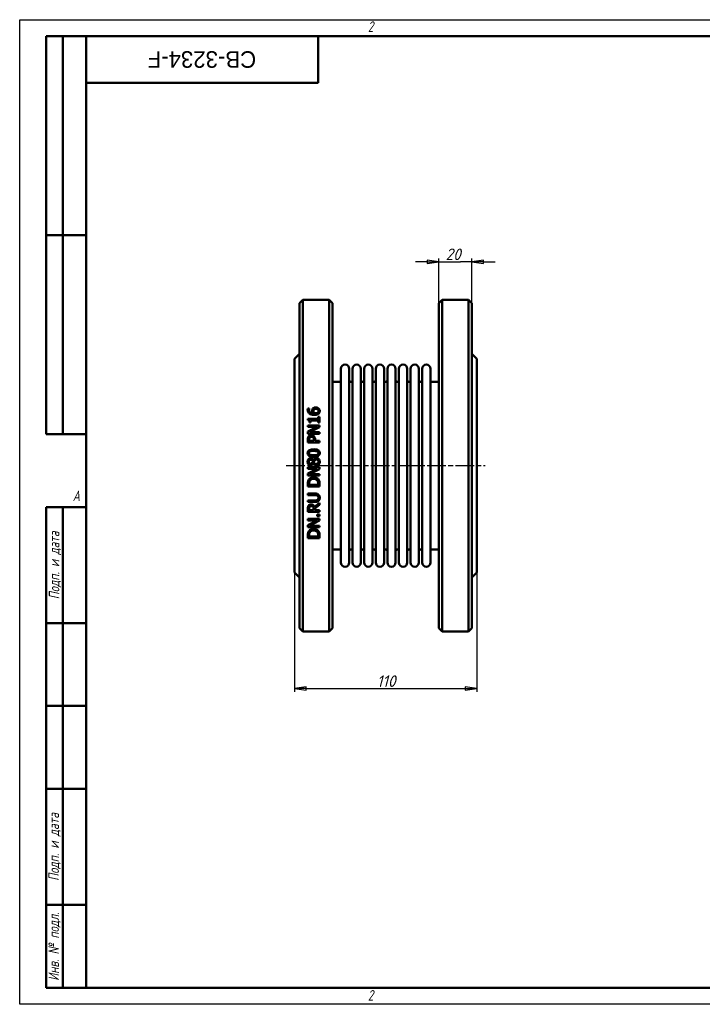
# Model space of a CAD drawing. Header units: millimetres. Extents: x 0 to 840, y 0 to 594.
# Tile 1 of 2: x 0 to 412, y 0 to 594. Entities that reach past the tile are written whole.
import ezdxf
from ezdxf.enums import TextEntityAlignment as Align

# ---------------------------------------------------------------- set-up
doc = ezdxf.new("R2018")
doc.units = ezdxf.units.MM
doc.header["$LTSCALE"] = 2
doc.linetypes.add('CHAIN', pattern=[0.7087, 0.4724, -0.0591, 0.1181, -0.0591])
for name, color, linetype, lineweight in [('Видимый контур (ГОСТ)', 7, 'Continuous', 50), ('Кромка (ГОСТ)', 7, 'Continuous', 50), ('Обозначение (ГОСТ)', 7, 'Continuous', 25), ('Осевая линия (ГОСТ)', 7, 'Continuous', 25), ('Размер (ГОСТ)', 7, 'Continuous', 25), ('Эскизная геометрия (ГОСТ)', 7, 'Continuous', 50)]:
    doc.layers.add(name, color=color, linetype=linetype, lineweight=lineweight)
doc.styles.add('Альтернативный текст (ГОСТ)', font='arial.ttf', dxfattribs={"width": 0.8})
doc.styles.add('Обычный текст (ГОСТ)', font='GOST Common Italic.ttf')
doc.styles.add('Стиль текста110', font='GOST Common Italic.ttf', dxfattribs={"width": 0.8})
doc.styles.add('Стиль текста112', font='GOST Common Italic.ttf', dxfattribs={"width": 0.8})
doc.dimstyles.new('Обычный (ГОСТ)', dxfattribs={"dimscale": 2, "dimtxt": 3.5, "dimasz": 3.5, "dimexe": 1, "dimexo": 0, "dimgap": 0.5, "dimtad": 1, "dimtxsty": 'Обычный текст (ГОСТ)', "dimblk": 'Filled-1', "dimcen": 0.09, "dimdle": 15, "dimclrd": 256, "dimclre": 256, "dimclrt": 256, "dimazin": 2, "dimtfac": 0.714286, "dimtdec": 3, "dimtmove": 0, "dimatfit": 3, "dimfxl": 1, "dimtolj": 1, "dimlwd": 25, "dimlwe": 25, "dimarcsym": 0})

# ---------------------------------------------------------------- blocks, each defined once
blk = doc.blocks.new('Рамки ГОСТ - Рамка')
at = {"layer": 'Кромка (ГОСТ)', "lineweight": 25}
for p, q in [((0, 0), (0, 297)), ((0, 297), (420, 297)), ((420, 0), (0, 0))]:
    blk.add_line(p, q, dxfattribs=at)
at = {"layer": 'Кромка (ГОСТ)'}
for p, q in [((415, 292), (20, 292)), ((20, 292), (20, 5)), ((20, 5), (415, 5))]:
    blk.add_line(p, q, dxfattribs=at)
at = {"layer": 'Кромка (ГОСТ)', "char_height": 3.17, "attachment_point": 1, "style": 'Альтернативный текст (ГОСТ)'}
for s, insert, width in [('\\fGOST Common|b0|i1;{\\H3.1700;2}', (105, 296.5), 5.2328), ('\\fGOST Common|b0|i1;{\\H3.1700;A}', (16, 155), 5.1335), ('\\fGOST Common|b0|i1;{\\H3.1700;2}', (104.99, 4.3), 5.2328)]:
    blk.add_mtext(s, dxfattribs=dict(at, insert=insert, width=width))
blk = doc.blocks.new('ГОСТ - Доп. графы 1')
at = {"layer": 'Эскизная геометрия (ГОСТ)'}
for p, q in [((-12, 0), (-12, 145)), ((-12, 145), (0, 145)), ((-7, 145), (-7, 0)), ((-12, 110), (-7, 110)), ((-7, 110), (0, 110)), ((-12, 85), (-7, 85)), ((-7, 85), (0, 85)), ((-12, 60), (-7, 60)), ((-7, 60), (0, 60)), ((-12, 25), (-7, 25)), ((-7, 25), (0, 25)), ((0, 0), (-12, 0))]:
    blk.add_line(p, q, dxfattribs=at)
at = {"layer": 'Обозначение (ГОСТ)', "char_height": 3.17, "attachment_point": 5, "rotation": 90, "style": 'Альтернативный текст (ГОСТ)'}
for s, insert, width in [('\\fGOST Common|b0|i1;{\\H3.1700;Подп. и дата}', (-9.37, 127.41), 34.7679), ('\\fGOST Common|b0|i1;{\\H3.1700;Подп. и дата}', (-9.5, 42.47), 35.1486), ('\\fGOST Common|b0|i1;{\\H3.1700;Инв. № подл.}', (-9.5, 12.41), 24.9618)]:
    blk.add_mtext(s, dxfattribs=dict(at, insert=insert, width=width))
at = {"layer": 'Обозначение (ГОСТ)', "style": 'Стиль текста112'}
for tag, p in [('Подп._и_дата_2', (-3.53, 127.51)), ('Инв._номер_дубликата', (-3.41, 97.47)), ('Взамен_инв._номера', (-3.46, 72.53)), ('Подп._и_дата_1', (-3.42, 42.35)), ('ИНВЕНТАРНЫЙ_НОМЕР', (-3.33, 12.68))]:
    blk.add_attdef(tag, text='', height=3.17, rotation=90, dxfattribs=at).set_placement(p, align=Align.MIDDLE_CENTER)
blk = doc.blocks.new('ГОСТ - Доп. графы 2')
at = {"layer": 'Эскизная геометрия (ГОСТ)'}
for p, q in [((-12, 0), (-12, 120)), ((-12, 120), (0, 120)), ((-7, 0), (-7, 120)), ((-12, 60), (0, 60)), ((0, 0), (-12, 0))]:
    blk.add_line(p, q, dxfattribs=at)
at = {"layer": 'Обозначение (ГОСТ)', "style": 'Стиль текста112'}
for tag, p in [('Первичная_применяемость', (-3.65, 90.03)), ('Справочный_номер', (-3.55, 30.02))]:
    blk.add_attdef(tag, text='', height=3.17, rotation=90, dxfattribs=at).set_placement(p, align=Align.MIDDLE_CENTER)
blk = doc.blocks.new('ГОСТ - Доп. графы 3')
at = {"layer": 'Эскизная геометрия (ГОСТ)'}
for p, q in [((0, 0), (70, 0)), ((70, 0), (70, -14)), ((70, -14), (0, -14))]:
    blk.add_line(p, q, dxfattribs=at)
at = {"layer": 'Обозначение (ГОСТ)', "style": 'Стиль текста110'}
blk.add_attdef('ОБОЗНАЧЕНИЕ', text='', height=5, rotation=180, dxfattribs=at).set_placement((34.94, -6.97), align=Align.MIDDLE_CENTER)
blk = doc.blocks.new('Filled-1')
at = {"color": 0}
for p, q in [((0, 0), (-1, 0.143)), ((-1, 0.143), (-1, -0.143)), ((-1, 0), (0, 0)), ((-1, -0.143), (0, 0))]:
    blk.add_line(p, q, dxfattribs=at)
at = {"color": 0, "flags": 128}
blk.add_lwpolyline([(-1, -0.143), (0, 0), (-1, 0.143), (-1, -0.143)], dxfattribs=at)
at = {"color": 0}
blk.add_solid([(-1, -0.143), (0, 0), (-1, 0.143), (-1, -0.143)], dxfattribs=at)
blk = doc.blocks.new('*D9')
at = {"layer": 'Defpoints', "color": 0, "linetype": 'Continuous', "transparency": 16777216}
for p in [(165.7, 260.45), (275.7, 260.45), (275.7, 190.45)]:
    blk.add_point(p, dxfattribs=at)
at = {"layer": 'Размер (ГОСТ)', "linetype": 'Continuous', "lineweight": 25, "transparency": 16777216}
for p, q in [((165.7, 260.45), (165.7, 188.45)), ((275.7, 260.45), (275.7, 188.45)), ((172.7, 190.45), (268.7, 190.45))]:
    blk.add_line(p, q, dxfattribs=at)
at = {"layer": 'Размер (ГОСТ)', "linetype": 'Continuous', "lineweight": 25, "transparency": 16777216, "xscale": 7, "yscale": 7, "zscale": 7, "rotation": 180}
blk.add_blockref('Filled-1', (165.7, 190.45), dxfattribs=at)
at = {"layer": 'Размер (ГОСТ)', "linetype": 'Continuous', "lineweight": 25, "transparency": 16777216, "xscale": 7, "yscale": 7, "zscale": 7}
blk.add_blockref('Filled-1', (275.7, 190.45), dxfattribs=at)
at = {"layer": 'Размер (ГОСТ)', "linetype": 'Continuous', "lineweight": 25, "transparency": 16777216, "insert": (215.36, 198.45), "char_height": 7, "attachment_point": 1, "style": 'Обычный текст (ГОСТ)'}
blk.add_mtext('\\A1;110', dxfattribs=at)
blk = doc.blocks.new('*D13')
at = {"layer": 'Defpoints', "color": 0, "linetype": 'Continuous', "transparency": 16777216}
for p in [(272.7, 447.95), (252.7, 422.95), (272.7, 422.95)]:
    blk.add_point(p, dxfattribs=at)
at = {"layer": 'Размер (ГОСТ)', "linetype": 'Continuous', "lineweight": 25, "transparency": 16777216}
for p, q in [((245.7, 447.95), (238.7, 447.95)), ((252.7, 422.95), (252.7, 449.95)), ((252.7, 447.95), (259.7, 447.95)), ((259.7, 447.95), (265.7, 447.95)), ((272.7, 447.95), (265.7, 447.95)), ((272.7, 422.95), (272.7, 449.95)), ((279.7, 447.95), (286.7, 447.95))]:
    blk.add_line(p, q, dxfattribs=at)
at = {"layer": 'Размер (ГОСТ)', "linetype": 'Continuous', "lineweight": 25, "transparency": 16777216, "xscale": 7, "yscale": 7, "zscale": 7}
blk.add_blockref('Filled-1', (252.7, 447.95), dxfattribs=at)
at = {"layer": 'Размер (ГОСТ)', "linetype": 'Continuous', "lineweight": 25, "transparency": 16777216, "xscale": 7, "yscale": 7, "zscale": 7, "rotation": 180}
blk.add_blockref('Filled-1', (272.7, 447.95), dxfattribs=at)
at = {"layer": 'Размер (ГОСТ)', "linetype": 'Continuous', "lineweight": 25, "transparency": 16777216, "insert": (256.8, 455.95), "char_height": 7, "attachment_point": 1, "style": 'Обычный текст (ГОСТ)'}
blk.add_mtext('\\A1;20', dxfattribs=at)

msp = doc.modelspace()

# ---------------------------------------------------------------- linework, layer by layer
at = {"layer": 'Видимый контур (ГОСТ)'}
for p, q in [((168.697, 422.953), (170.697, 424.953)), ((168.697, 422.953), (168.697, 226.953)), ((170.697, 224.953), (170.697, 424.953)), ((170.697, 424.953), (186.697, 424.953)), ((186.697, 424.953), (186.697, 224.953)), ((188.697, 422.953), (186.697, 424.953)), ((188.697, 226.953), (188.697, 422.953)), ((252.697, 422.953), (254.697, 424.953)), ((252.697, 226.953), (252.697, 422.953)), ((254.697, 424.953), (270.697, 424.953)), ((254.697, 424.953), (254.697, 224.953)), ((270.697, 224.953), (270.697, 424.953)), ((272.697, 422.953), (270.697, 424.953)), ((272.697, 422.953), (272.697, 226.953)), ((165.697, 389.453), (168.697, 392.453)), ((275.697, 389.453), (272.697, 392.453)), ((165.697, 389.453), (165.697, 260.453)), ((275.697, 389.453), (275.697, 260.453)), ((193.697, 266.453), (193.697, 383.453)), ((198.697, 266.453), (198.697, 383.453)), ((200.697, 266.453), (200.697, 383.453)), ((205.697, 266.453), (205.697, 383.453)), ((207.697, 266.453), (207.697, 383.453)), ((212.697, 266.453), (212.697, 383.453)), ((214.697, 266.453), (214.697, 383.453)), ((219.697, 266.453), (219.697, 383.453)), ((221.697, 266.453), (221.697, 383.453)), ((226.697, 266.453), (226.697, 383.453)), ((228.697, 266.453), (228.697, 383.453)), ((233.697, 266.453), (233.697, 383.453)), ((235.697, 266.453), (235.697, 383.453)), ((240.697, 266.453), (240.697, 383.453)), ((242.697, 266.453), (242.697, 383.453)), ((247.697, 266.453), (247.697, 383.453)), ((188.697, 375.453), (192.697, 375.453)), ((248.697, 375.453), (252.697, 375.453)), ((173.733, 359.522), (174.635, 359.522)), ((174.635, 359.482), (174.635, 359.522)), ((173.744, 353.174), (173.744, 352.448)), ((173.744, 353.174), (180.052, 353.174)), ((175.361, 351.001), (174.72, 351.001)), ((175.361, 351.001), (175.361, 352.272)), ((180.052, 352.272), (175.361, 352.272)), ((180.052, 354.416), (180.052, 353.174)), ((180.052, 354.416), (180.767, 354.416)), ((180.052, 352.272), (180.052, 351.001)), ((180.767, 351.001), (180.052, 351.001)), ((180.767, 351.001), (180.767, 354.416)), ((173.767, 349.231), (180.767, 349.231)), ((173.767, 349.231), (173.767, 348.364)), ((179.309, 348.364), (173.767, 348.364)), ((179.309, 348.364), (173.767, 345.544)), ((173.767, 345.544), (173.767, 344.223)), ((174.731, 345.09), (180.767, 348.188)), ((174.731, 345.09), (180.767, 345.09)), ((180.767, 348.188), (180.767, 349.231)), ((180.767, 344.223), (180.767, 345.09)), ((180.767, 344.223), (173.767, 344.223)), ((173.767, 340.671), (173.767, 338.913)), ((180.767, 338.913), (173.767, 338.913)), ((174.572, 339.843), (174.572, 340.615)), ((174.572, 339.843), (177.363, 339.843)), ((177.363, 340.479), (177.363, 339.843)), ((178.157, 339.843), (178.157, 340.632)), ((178.157, 339.843), (180.767, 339.843)), ((180.767, 338.913), (180.767, 339.843)), ((177.04, 328.356), (177.068, 328.356)), ((173.767, 323.983), (180.767, 323.983)), ((173.767, 323.983), (173.767, 323.115)), ((179.309, 323.115), (173.767, 323.115)), ((179.309, 323.115), (173.767, 320.295)), ((174.731, 319.842), (180.767, 322.939)), ((177.028, 326.223), (177, 326.223)), ((180.767, 322.939), (180.767, 323.983)), ((173.767, 320.295), (173.767, 318.974)), ((180.767, 318.974), (173.767, 318.974)), ((174.731, 319.842), (180.767, 319.842)), ((180.767, 318.974), (180.767, 319.842)), ((173.767, 314.039), (173.767, 312.445)), ((180.767, 312.445), (173.767, 312.445)), ((174.572, 313.375), (174.572, 314.084)), ((174.572, 313.375), (179.961, 313.375)), ((179.961, 314.084), (179.961, 313.375)), ((180.767, 312.445), (180.767, 314.056)), ((173.767, 308.105), (173.767, 307.175)), ((173.767, 308.105), (178.135, 308.105)), ((178.157, 307.175), (173.767, 307.175)), ((173.767, 303.97), (178.135, 303.97)), ((173.767, 303.97), (173.767, 303.039)), ((178.135, 303.039), (173.767, 303.039)), ((173.767, 298.955), (173.767, 297.151)), ((180.767, 297.151), (173.767, 297.151)), ((174.572, 298.082), (174.572, 299.006)), ((174.572, 298.082), (177.204, 298.082)), ((177.204, 298.898), (177.204, 298.082)), ((180.767, 302.569), (177.721, 300.078)), ((177.981, 299.148), (180.767, 301.36)), ((177.981, 298.082), (177.981, 299.148)), ((177.981, 298.082), (180.767, 298.082)), ((180.767, 301.36), (180.767, 302.569)), ((180.767, 297.151), (180.767, 298.082)), ((173.767, 292.817), (173.767, 291.949)), ((173.767, 292.817), (180.767, 292.817)), ((179.309, 291.949), (173.767, 289.13)), ((179.309, 291.949), (173.767, 291.949)), ((174.731, 288.676), (180.767, 291.774)), ((179.428, 295.54), (179.428, 294.417)), ((179.428, 295.54), (180.767, 295.54)), ((180.767, 294.417), (179.428, 294.417)), ((180.767, 294.417), (180.767, 295.54)), ((180.767, 291.774), (180.767, 292.817)), ((173.767, 289.13), (173.767, 287.808)), ((180.767, 287.808), (173.767, 287.808)), ((174.731, 288.676), (180.767, 288.676)), ((180.767, 287.808), (180.767, 288.676)), ((173.767, 282.873), (173.767, 281.279)), ((180.767, 281.279), (173.767, 281.279)), ((174.572, 282.21), (174.572, 282.919)), ((174.572, 282.21), (179.961, 282.21)), ((179.961, 282.919), (179.961, 282.21)), ((180.767, 281.279), (180.767, 282.89)), ((188.697, 274.453), (192.697, 274.453)), ((248.697, 274.453), (252.697, 274.453)), ((165.697, 260.453), (168.697, 257.453)), ((275.697, 260.453), (272.697, 257.453)), ((168.697, 226.953), (170.697, 224.953)), ((188.697, 226.953), (186.697, 224.953)), ((252.697, 226.953), (254.697, 224.953)), ((272.697, 226.953), (270.697, 224.953)), ((170.697, 224.953), (186.697, 224.953)), ((254.697, 224.953), (270.697, 224.953))]:
    msp.add_line(p, q, dxfattribs=at)
for centre, radius, start, end in [((196.197, 383.453), 2.5, 0, 180), ((203.197, 383.453), 2.5, 0, 180), ((210.197, 383.453), 2.5, 0, 180), ((217.197, 383.453), 2.5, 0, 180), ((224.197, 383.453), 2.5, 0, 180), ((231.197, 383.453), 2.5, 0, 180), ((238.197, 383.453), 2.5, 0, 180), ((245.197, 383.453), 2.5, 0, 180), ((192.697, 376.453), 1, 270, 0), ((199.697, 376.453), 1, 180, 0), ((206.697, 376.453), 1, 180, 0), ((213.697, 376.453), 1, 180, 0), ((220.697, 376.453), 1, 180, 0), ((227.697, 376.453), 1, 180, 0), ((234.697, 376.453), 1, 180, 0), ((241.697, 376.453), 1, 180, 0), ((248.697, 376.453), 1, 180, 270), ((192.697, 273.453), 1, 0, 90), ((199.697, 273.453), 1, 0, 180), ((206.697, 273.453), 1, 0, 180), ((213.697, 273.453), 1, 0, 180), ((220.697, 273.453), 1, 0, 180), ((227.697, 273.453), 1, 0, 180), ((234.697, 273.453), 1, 0, 180), ((241.697, 273.453), 1, 0, 180), ((248.697, 273.453), 1, 90, 180), ((196.197, 266.453), 2.5, 180, 0), ((203.197, 266.453), 2.5, 180, 0), ((210.197, 266.453), 2.5, 180, 0), ((217.197, 266.453), 2.5, 180, 0), ((224.197, 266.453), 2.5, 180, 0), ((231.197, 266.453), 2.5, 180, 0), ((238.197, 266.453), 2.5, 180, 0), ((245.197, 266.453), 2.5, 180, 0)]:
    msp.add_arc(centre, radius, start, end, dxfattribs=at)
for points, knots in [([(173.636, 358.727), (173.636, 358.816), (173.639, 358.904), (173.662, 359.272), (173.702, 359.43), (173.733, 359.522)], [0, 0, 0, 0, 0.02816897, 0.02816897, 0.11738695, 0.11738695, 0.11738695, 0.11738695]), ([(174.765, 356.356), (174.503, 356.543), (174.286, 356.768), (173.99, 357.212), (173.867, 357.441), (173.677, 358.056), (173.636, 358.393), (173.636, 358.727)], [0, 0, 0, 0, 0.09814778, 0.09814778, 0.16629766, 0.16629766, 0.24134777, 0.24134777, 0.24134777, 0.24134777]), ([(174.635, 359.482), (174.592, 359.4), (174.558, 359.298), (174.478, 359.019), (174.447, 358.829), (174.447, 358.603)], [0, 0, 0, 0, 0.029086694, 0.029086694, 0.092996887, 0.092996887, 0.092996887, 0.092996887]), ([(174.447, 358.603), (174.447, 358.336), (174.489, 358.072), (174.68, 357.606), (174.811, 357.413), (175.124, 357.105), (175.337, 356.94), (176.017, 356.661), (176.406, 356.588), (176.785, 356.555)], [0, 0, 0, 0, 0.08486369, 0.08486369, 0.1587466, 0.1587466, 0.22044506, 0.22044506, 0.2854856, 0.2854856, 0.2854856, 0.2854856]), ([(176.297, 358.013), (176.297, 358.148), (176.303, 358.285), (176.346, 358.631), (176.388, 358.763), (176.471, 359.008), (176.583, 359.198), (176.711, 359.368)], [0, 0, 0, 0, 0.04293426, 0.04293426, 0.11110291, 0.11110291, 0.41136895, 0.41136895, 0.41136895, 0.41136895]), ([(176.785, 356.555), (176.688, 356.694), (176.602, 356.84), (176.426, 357.208), (176.382, 357.37), (176.318, 357.62), (176.297, 357.816), (176.297, 358.013)], [0, 0, 0, 0, 0.05277275, 0.05277275, 0.12817791, 0.12817791, 0.37486758, 0.37486758, 0.37486758, 0.37486758]), ([(176.711, 359.368), (176.807, 359.496), (176.918, 359.611), (177.21, 359.835), (177.371, 359.912), (177.664, 360.025), (177.834, 360.067), (178.169, 360.118), (178.334, 360.129), (178.498, 360.129)], [0, 0, 0, 0, 0.04991756, 0.04991756, 0.11328566, 0.11328566, 0.19165278, 0.19165278, 0.26504654, 0.26504654, 0.26504654, 0.26504654]), ([(177.318, 358.699), (177.25, 358.613), (177.197, 358.518), (177.089, 358.217), (177.074, 357.974), (177.074, 357.803)], [0, 0, 0, 0, 0.03430631, 0.03430631, 0.10128876, 0.10128876, 0.10128876, 0.10128876]), ([(177.074, 357.803), (177.074, 357.677), (177.085, 357.552), (177.128, 357.315), (177.16, 357.192), (177.277, 356.879), (177.361, 356.713), (177.46, 356.555)], [0, 0, 0, 0, 0.0399029, 0.0399029, 0.07640652, 0.07640652, 0.12157616, 0.12157616, 0.12157616, 0.12157616]), ([(178.537, 359.176), (178.356, 359.176), (178.168, 359.161), (177.855, 359.084), (177.739, 359.037), (177.511, 358.901), (177.407, 358.808), (177.318, 358.699)], [0, 0, 0, 0, 0.05433289, 0.05433289, 0.09689125, 0.09689125, 0.14671296, 0.14671296, 0.14671296, 0.14671296]), ([(177.46, 356.555), (177.525, 356.551), (177.591, 356.547), (177.683, 356.542), (177.764, 356.538), (177.902, 356.538)], [0, 0, 0, 0, 0.019780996, 0.019780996, 0.02765119, 0.02765119, 0.02765119, 0.02765119]), ([(177.902, 356.538), (178.159, 356.538), (178.431, 356.551), (179.111, 356.657), (179.356, 356.776), (179.599, 356.915), (179.68, 356.971), (179.751, 357.037)], [0, 0, 0, 0, 0.07697926, 0.07697926, 0.20668872, 0.20668872, 0.27657024, 0.27657024, 0.27657024, 0.27657024]), ([(178.498, 360.129), (178.69, 360.129), (178.882, 360.111), (179.471, 359.993), (179.76, 359.839), (180.054, 359.649), (180.16, 359.565), (180.256, 359.47)], [0, 0, 0, 0, 0.05775488, 0.05775488, 0.18079842, 0.18079842, 0.25984239, 0.25984239, 0.25984239, 0.25984239]), ([(180.148, 357.911), (180.148, 358.087), (180.119, 358.26), (179.986, 358.563), (179.897, 358.686), (179.7, 358.87), (179.575, 358.968), (179.244, 359.094), (179.106, 359.126), (178.826, 359.167), (178.681, 359.176), (178.537, 359.176)], [0, 0, 0, 0, 0.05598789, 0.05598789, 0.10437903, 0.10437903, 0.13920058, 0.13920058, 0.16155035, 0.16155035, 0.18450073, 0.18450073, 0.18450073, 0.18450073]), ([(179.751, 357.037), (179.844, 357.12), (179.928, 357.214), (180.016, 357.356), (180.072, 357.453), (180.137, 357.704), (180.148, 357.807), (180.148, 357.911)], [0, 0, 0, 0, 0.038302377, 0.038302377, 0.052093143, 0.052093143, 0.061337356, 0.061337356, 0.061337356, 0.061337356]), ([(180.256, 359.47), (180.396, 359.335), (180.517, 359.186), (180.683, 358.911), (180.763, 358.757), (180.887, 358.343), (180.914, 358.125), (180.914, 357.905)], [0, 0, 0, 0, 0.06023009, 0.06023009, 0.10092678, 0.10092678, 0.143528, 0.143528, 0.143528, 0.143528]), ([(180.914, 357.905), (180.914, 357.75), (180.901, 357.596), (180.843, 357.29), (180.798, 357.14), (180.684, 356.881), (180.621, 356.771), (180.469, 356.557), (180.379, 356.455), (180.279, 356.362)], [0, 0, 0, 0, 0.04913935, 0.04913935, 0.09863097, 0.09863097, 0.13879578, 0.13879578, 0.1812891, 0.1812891, 0.1812891, 0.1812891]), ([(174.72, 351.001), (174.72, 351.205), (174.707, 351.424), (174.622, 351.87), (174.551, 352.011), (174.444, 352.169), (174.379, 352.232), (174.229, 352.33), (174.149, 352.364), (173.962, 352.422), (173.852, 352.439), (173.744, 352.448)], [0, 0, 0, 0, 0.06334322, 0.06334322, 0.14089223, 0.14089223, 0.21157558, 0.21157558, 0.27745794, 0.27745794, 0.35939307, 0.35939307, 0.35939307, 0.35939307]), ([(177.692, 355.59), (177.336, 355.59), (176.978, 355.612), (176.306, 355.709), (175.979, 355.781), (175.34, 356.007), (175.039, 356.159), (174.765, 356.356)], [0, 0, 0, 0, 0.10672291, 0.10672291, 0.20366511, 0.20366511, 0.3021447, 0.3021447, 0.3021447, 0.3021447]), ([(180.279, 356.362), (180.142, 356.231), (179.985, 356.121), (179.557, 355.887), (179.306, 355.807), (178.946, 355.701), (178.693, 355.656), (178.196, 355.601), (177.942, 355.59), (177.692, 355.59)], [0, 0, 0, 0, 0.05834123, 0.05834123, 0.14816684, 0.14816684, 0.32647414, 0.32647414, 0.50384499, 0.50384499, 0.50384499, 0.50384499]), ([(173.767, 340.671), (173.767, 340.874), (173.775, 341.081), (173.818, 341.499), (173.853, 341.686), (173.966, 342.084), (174.065, 342.304), (174.204, 342.504)], [0, 0, 0, 0, 0.06149463, 0.06149463, 0.12770495, 0.12770495, 0.2218236, 0.2218236, 0.2218236, 0.2218236]), ([(174.204, 342.504), (174.295, 342.638), (174.402, 342.761), (174.645, 342.974), (174.806, 343.089), (175.138, 343.234), (175.284, 343.276), (175.58, 343.327), (175.729, 343.338), (175.877, 343.338)], [0, 0, 0, 0, 0.04945168, 0.04945168, 0.09766951, 0.09766951, 0.13209877, 0.13209877, 0.16578952, 0.16578952, 0.16578952, 0.16578952]), ([(174.839, 341.863), (174.758, 341.742), (174.701, 341.609), (174.626, 341.344), (174.572, 341.094), (174.572, 340.615)], [0, 0, 0, 0, 0.044039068, 0.044039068, 0.083847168, 0.083847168, 0.083847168, 0.083847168]), ([(175.905, 342.368), (175.706, 342.368), (175.506, 342.34), (175.218, 342.22), (175.124, 342.163), (174.961, 342.024), (174.895, 341.947), (174.839, 341.863)], [0, 0, 0, 0, 0.05964958, 0.05964958, 0.09367024, 0.09367024, 0.12467614, 0.12467614, 0.12467614, 0.12467614]), ([(175.877, 343.338), (176.101, 343.338), (176.32, 343.308), (176.694, 343.2), (176.878, 343.128), (177.194, 342.937), (177.319, 342.839), (177.431, 342.725)], [0, 0, 0, 0, 0.06710555, 0.06710555, 0.11690684, 0.11690684, 0.1551236, 0.1551236, 0.1551236, 0.1551236]), ([(176.943, 341.97), (176.861, 342.053), (176.769, 342.127), (176.557, 342.252), (176.443, 342.296), (176.183, 342.356), (176.043, 342.368), (175.905, 342.368)], [0, 0, 0, 0, 0.03538253, 0.03538253, 0.07418664, 0.07418664, 0.11576482, 0.11576482, 0.11576482, 0.11576482]), ([(177.363, 340.479), (177.363, 340.654), (177.357, 340.837), (177.311, 341.271), (177.268, 341.418), (177.215, 341.578), (177.175, 341.665), (177.074, 341.829), (177.014, 341.904), (176.943, 341.97)], [0, 0, 0, 0, 0.05323573, 0.05323573, 0.1325073, 0.1325073, 0.23745033, 0.23745033, 0.3432553, 0.3432553, 0.3432553, 0.3432553]), ([(177.431, 342.725), (177.606, 342.547), (177.749, 342.347), (177.994, 341.863), (178.054, 341.628), (178.139, 341.19), (178.157, 340.905), (178.157, 340.632)], [0, 0, 0, 0, 0.07544705, 0.07544705, 0.16480615, 0.16480615, 0.30665442, 0.30665442, 0.30665442, 0.30665442]), ([(173.625, 332.577), (173.625, 332.856), (173.665, 333.135), (173.852, 333.607), (173.973, 333.795), (174.275, 334.104), (174.474, 334.257), (175.132, 334.564), (175.549, 334.665), (176.38, 334.789), (176.832, 334.812), (177.267, 334.812)], [0, 0, 0, 0, 0.08406067, 0.08406067, 0.1526465, 0.1526465, 0.21404643, 0.21404643, 0.29138625, 0.29138625, 0.37455825, 0.37455825, 0.37455825, 0.37455825]), ([(175.128, 333.603), (174.97, 333.541), (174.819, 333.455), (174.578, 333.225), (174.52, 333.117), (174.459, 332.978), (174.438, 332.904), (174.408, 332.745), (174.402, 332.66), (174.402, 332.577)], [0, 0, 0, 0, 0.05107261, 0.05107261, 0.10018915, 0.10018915, 0.15205161, 0.15205161, 0.20788801, 0.20788801, 0.20788801, 0.20788801]), ([(177.267, 333.859), (176.862, 333.859), (176.423, 333.845), (175.841, 333.783), (175.466, 333.738), (175.128, 333.603)], [0, 0, 0, 0, 0.12137429, 0.12137429, 0.17512923, 0.17512923, 0.17512923, 0.17512923]), ([(177.267, 334.812), (177.874, 334.812), (178.548, 334.769), (179.388, 334.559), (179.637, 334.475), (180.056, 334.26), (180.289, 334.111), (180.625, 333.714), (180.729, 333.528), (180.882, 333.083), (180.914, 332.83), (180.914, 332.577)], [0, 0, 0, 0, 0.18221867, 0.18221867, 0.25866801, 0.25866801, 0.32290755, 0.32290755, 0.36868283, 0.36868283, 0.42228431, 0.42228431, 0.42228431, 0.42228431]), ([(179.4, 333.609), (179.161, 333.703), (178.884, 333.757), (178.33, 333.827), (177.896, 333.859), (177.267, 333.859)], [0, 0, 0, 0, 0.07708288, 0.07708288, 0.16817196, 0.16817196, 0.16817196, 0.16817196]), ([(180.137, 332.577), (180.137, 332.731), (180.115, 332.886), (180.021, 333.116), (179.962, 333.221), (179.797, 333.386), (179.73, 333.438), (179.577, 333.533), (179.489, 333.575), (179.4, 333.609)], [0, 0, 0, 0, 0.04648092, 0.04648092, 0.07458947, 0.07458947, 0.09059997, 0.09059997, 0.10874813, 0.10874813, 0.10874813, 0.10874813]), ([(173.608, 327.318), (173.608, 327.654), (173.655, 327.993), (173.903, 328.614), (174.067, 328.811), (174.336, 329.085), (174.508, 329.207), (174.809, 329.335), (174.916, 329.367), (175.146, 329.412), (175.267, 329.423), (175.389, 329.423)], [0, 0, 0, 0, 0.10092031, 0.10092031, 0.20052579, 0.20052579, 0.32591977, 0.32591977, 0.39177379, 0.39177379, 0.46290872, 0.46290872, 0.46290872, 0.46290872]), ([(175.452, 325.208), (175.218, 325.208), (174.99, 325.247), (174.577, 325.419), (174.402, 325.538), (174.112, 325.817), (173.941, 326.016), (173.738, 326.462), (173.688, 326.627), (173.622, 326.969), (173.608, 327.143), (173.608, 327.318)], [0, 0, 0, 0, 0.07009749, 0.07009749, 0.13440663, 0.13440663, 0.19088851, 0.19088851, 0.22177453, 0.22177453, 0.25292073, 0.25292073, 0.25292073, 0.25292073]), ([(177.272, 330.336), (176.319, 330.336), (175.491, 330.44), (174.644, 330.789), (174.381, 330.931), (174.003, 331.307), (173.883, 331.483), (173.734, 331.823), (173.69, 331.972), (173.636, 332.274), (173.625, 332.425), (173.625, 332.577)], [0, 0, 0, 0, 0.28602474, 0.28602474, 0.39404789, 0.39404789, 0.4678863, 0.4678863, 0.52082941, 0.52082941, 0.57252137, 0.57252137, 0.57252137, 0.57252137]), ([(175.4, 328.504), (175.248, 328.504), (175.099, 328.479), (174.834, 328.369), (174.725, 328.296), (174.566, 328.142), (174.473, 328.039), (174.367, 327.789), (174.342, 327.702), (174.307, 327.513), (174.3, 327.413), (174.3, 327.312)], [0, 0, 0, 0, 0.0457489, 0.0457489, 0.08585909, 0.08585909, 0.11213023, 0.11213023, 0.12538819, 0.12538819, 0.13998986, 0.13998986, 0.13998986, 0.13998986]), ([(174.3, 327.312), (174.3, 327.132), (174.326, 326.953), (174.462, 326.614), (174.555, 326.499), (174.707, 326.343), (174.805, 326.277), (174.98, 326.202), (175.048, 326.183), (175.192, 326.156), (175.268, 326.15), (175.344, 326.15)], [0, 0, 0, 0, 0.05411174, 0.05411174, 0.10945956, 0.10945956, 0.17730143, 0.17730143, 0.21708846, 0.21708846, 0.25998655, 0.25998655, 0.25998655, 0.25998655]), ([(174.402, 332.577), (174.402, 332.42), (174.424, 332.261), (174.518, 332.034), (174.576, 331.927), (174.745, 331.759), (174.812, 331.707), (174.964, 331.611), (175.051, 331.568), (175.14, 331.533)], [0, 0, 0, 0, 0.04726346, 0.04726346, 0.07388394, 0.07388394, 0.08845049, 0.08845049, 0.10490514, 0.10490514, 0.10490514, 0.10490514]), ([(175.14, 331.533), (175.395, 331.431), (175.692, 331.377), (176.138, 331.329), (176.566, 331.289), (177.272, 331.289)], [0, 0, 0, 0, 0.08257775, 0.08257775, 0.13496717, 0.13496717, 0.13496717, 0.13496717]), ([(175.344, 326.15), (175.487, 326.15), (175.628, 326.171), (175.832, 326.254), (175.936, 326.307), (176.179, 326.532), (176.281, 326.673), (176.365, 326.819)], [0, 0, 0, 0, 0.042837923, 0.042837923, 0.066035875, 0.066035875, 0.090060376, 0.090060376, 0.090060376, 0.090060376]), ([(175.389, 329.423), (175.603, 329.423), (175.809, 329.38), (176.198, 329.227), (176.416, 329.11), (176.791, 328.766), (176.931, 328.572), (177.04, 328.356)], [0, 0, 0, 0, 0.06403677, 0.06403677, 0.12548001, 0.12548001, 0.18082801, 0.18082801, 0.18082801, 0.18082801]), ([(176.802, 327.806), (176.659, 327.993), (176.485, 328.174), (176.238, 328.321), (176.1, 328.399), (175.72, 328.488), (175.56, 328.504), (175.4, 328.504)], [0, 0, 0, 0, 0.070456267, 0.070456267, 0.086028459, 0.086028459, 0.096848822, 0.096848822, 0.096848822, 0.096848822]), ([(176.365, 326.819), (176.433, 326.941), (176.522, 327.13), (176.622, 327.346), (176.724, 327.567), (176.802, 327.806)], [0, 0, 0, 0, 0.041852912, 0.041852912, 0.073696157, 0.073696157, 0.073696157, 0.073696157]), ([(177.068, 328.356), (177.199, 328.638), (177.367, 328.911), (177.775, 329.319), (177.947, 329.412), (178.311, 329.563), (178.564, 329.599), (178.815, 329.599)], [0, 0, 0, 0, 0.09312644, 0.09312644, 0.17314943, 0.17314943, 0.31347164, 0.31347164, 0.31347164, 0.31347164]), ([(177.704, 327.812), (177.633, 327.688), (177.566, 327.532), (177.475, 327.304), (177.437, 327.207), (177.355, 327.002), (177.311, 326.893), (177.267, 326.785)], [0, 0, 0, 0, 0.04289813, 0.04289813, 0.07428877, 0.07428877, 0.10957424, 0.10957424, 0.10957424, 0.10957424]), ([(177.267, 326.785), (177.4, 326.583), (177.565, 326.41), (177.95, 326.151), (178.119, 326.09), (178.402, 326.007), (178.582, 325.985), (178.764, 325.985)], [0, 0, 0, 0, 0.07260181, 0.07260181, 0.13930312, 0.13930312, 0.24623708, 0.24623708, 0.24623708, 0.24623708]), ([(180.914, 332.577), (180.914, 332.302), (180.876, 332.027), (180.697, 331.557), (180.579, 331.367), (180.262, 331.032), (180.06, 330.887), (179.467, 330.603), (179.087, 330.504), (178.249, 330.363), (177.748, 330.336), (177.272, 330.336)], [0, 0, 0, 0, 0.08270935, 0.08270935, 0.15103234, 0.15103234, 0.22129672, 0.22129672, 0.31356395, 0.31356395, 0.43168494, 0.43168494, 0.43168494, 0.43168494]), ([(177.272, 331.289), (177.662, 331.289), (178.112, 331.298), (178.659, 331.349), (179.014, 331.386), (179.383, 331.527)], [0, 0, 0, 0, 0.11678328, 0.11678328, 0.16369073, 0.16369073, 0.16369073, 0.16369073]), ([(178.906, 328.634), (178.737, 328.634), (178.56, 328.615), (178.268, 328.506), (178.177, 328.44), (177.952, 328.228), (177.817, 328.022), (177.704, 327.812)], [0, 0, 0, 0, 0.05075465, 0.05075465, 0.0934566, 0.0934566, 0.1803389, 0.1803389, 0.1803389, 0.1803389]), ([(178.764, 325.985), (178.981, 325.985), (179.195, 326.019), (179.588, 326.18), (179.736, 326.29), (179.967, 326.518), (180.063, 326.654), (180.198, 326.975), (180.228, 327.15), (180.228, 327.329)], [0, 0, 0, 0, 0.06508254, 0.06508254, 0.12740445, 0.12740445, 0.19503509, 0.19503509, 0.26689123, 0.26689123, 0.26689123, 0.26689123]), ([(178.815, 329.599), (179.091, 329.599), (179.36, 329.552), (179.838, 329.353), (180.036, 329.22), (180.404, 328.872), (180.583, 328.643), (180.784, 328.205), (180.836, 328.041), (180.909, 327.69), (180.926, 327.504), (180.926, 327.318)], [0, 0, 0, 0, 0.08277039, 0.08277039, 0.1553603, 0.1553603, 0.23476273, 0.23476273, 0.27889833, 0.27889833, 0.32661508, 0.32661508, 0.32661508, 0.32661508]), ([(180.228, 327.329), (180.228, 327.522), (180.2, 327.713), (180.069, 328.037), (179.984, 328.165), (179.8, 328.351), (179.681, 328.452), (179.312, 328.605), (179.109, 328.634), (178.906, 328.634)], [0, 0, 0, 0, 0.0577008, 0.0577008, 0.10466712, 0.10466712, 0.13620554, 0.13620554, 0.1688043, 0.1688043, 0.1688043, 0.1688043]), ([(179.383, 331.527), (179.545, 331.588), (179.698, 331.672), (179.954, 331.908), (180.014, 332.021), (180.075, 332.156), (180.099, 332.235), (180.13, 332.401), (180.137, 332.489), (180.137, 332.577)], [0, 0, 0, 0, 0.05196792, 0.05196792, 0.10448299, 0.10448299, 0.17092005, 0.17092005, 0.24142899, 0.24142899, 0.24142899, 0.24142899]), ([(180.926, 327.318), (180.926, 327.027), (180.889, 326.738), (180.752, 326.307), (180.687, 326.154), (180.526, 325.877), (180.433, 325.752), (180.324, 325.639)], [0, 0, 0, 0, 0.08721955, 0.08721955, 0.1356189, 0.1356189, 0.18220726, 0.18220726, 0.18220726, 0.18220726]), ([(177, 326.223), (176.843, 325.954), (176.645, 325.687), (176.303, 325.426), (176.17, 325.34), (175.806, 325.229), (175.628, 325.208), (175.452, 325.208)], [0, 0, 0, 0, 0.09343804, 0.09343804, 0.12872928, 0.12872928, 0.15936268, 0.15936268, 0.15936268, 0.15936268]), ([(178.832, 325.038), (178.575, 325.038), (178.326, 325.085), (177.909, 325.259), (177.682, 325.384), (177.283, 325.783), (177.141, 325.994), (177.028, 326.223)], [0, 0, 0, 0, 0.07729938, 0.07729938, 0.13559308, 0.13559308, 0.1836545, 0.1836545, 0.1836545, 0.1836545]), ([(180.324, 325.639), (180.148, 325.456), (179.943, 325.314), (179.601, 325.167), (179.459, 325.116), (179.136, 325.052), (178.985, 325.038), (178.832, 325.038)], [0, 0, 0, 0, 0.07632795, 0.07632795, 0.1116649, 0.1116649, 0.1421349, 0.1421349, 0.1421349, 0.1421349]), ([(173.767, 314.039), (173.767, 314.344), (173.777, 314.669), (173.843, 315.3), (173.893, 315.53), (174.045, 316.027), (174.162, 316.301), (174.323, 316.546)], [0, 0, 0, 0, 0.09223929, 0.09223929, 0.19114207, 0.19114207, 0.31881882, 0.31881882, 0.31881882, 0.31881882]), ([(174.323, 316.546), (174.483, 316.787), (174.672, 317.002), (175.145, 317.4), (175.496, 317.629), (176.397, 317.913), (176.837, 317.964), (177.272, 317.964)], [0, 0, 0, 0, 0.08698373, 0.08698373, 0.18576972, 0.18576972, 0.27030711, 0.27030711, 0.27030711, 0.27030711]), ([(174.992, 315.933), (174.874, 315.734), (174.782, 315.523), (174.648, 315.077), (174.572, 314.721), (174.572, 314.084)], [0, 0, 0, 0, 0.06972087, 0.06972087, 0.14035867, 0.14035867, 0.14035867, 0.14035867]), ([(177.261, 316.994), (176.826, 316.994), (176.379, 316.936), (175.759, 316.677), (175.559, 316.556), (175.228, 316.264), (175.099, 316.108), (174.992, 315.933)], [0, 0, 0, 0, 0.13061763, 0.13061763, 0.20133613, 0.20133613, 0.26268561, 0.26268561, 0.26268561, 0.26268561]), ([(179.496, 316.018), (179.374, 316.199), (179.228, 316.357), (178.77, 316.714), (178.473, 316.82), (177.945, 316.963), (177.596, 316.994), (177.261, 316.994)], [0, 0, 0, 0, 0.06550298, 0.06550298, 0.17445761, 0.17445761, 0.34675713, 0.34675713, 0.34675713, 0.34675713]), ([(177.272, 317.964), (177.752, 317.964), (178.223, 317.891), (179.009, 317.593), (179.297, 317.424), (179.792, 317.053), (180.02, 316.814), (180.205, 316.535)], [0, 0, 0, 0, 0.14392955, 0.14392955, 0.25217092, 0.25217092, 0.38048869, 0.38048869, 0.38048869, 0.38048869]), ([(179.961, 314.084), (179.961, 314.3), (179.952, 314.519), (179.892, 315.095), (179.83, 315.309), (179.736, 315.611), (179.633, 315.823), (179.496, 316.018)], [0, 0, 0, 0, 0.06512717, 0.06512717, 0.17457693, 0.17457693, 0.50804332, 0.50804332, 0.50804332, 0.50804332]), ([(180.205, 316.535), (180.368, 316.274), (180.501, 315.997), (180.655, 315.486), (180.767, 315.027), (180.767, 314.056)], [0, 0, 0, 0, 0.09240798, 0.09240798, 0.16081512, 0.16081512, 0.16081512, 0.16081512]), ([(178.135, 308.105), (178.516, 308.105), (178.921, 308.075), (179.447, 307.945), (179.626, 307.888), (179.983, 307.692), (180.134, 307.575), (180.268, 307.436)], [0, 0, 0, 0, 0.11436801, 0.11436801, 0.16239318, 0.16239318, 0.20577347, 0.20577347, 0.20577347, 0.20577347]), ([(178.135, 303.97), (178.394, 303.97), (178.688, 303.983), (179, 304.041), (179.112, 304.064), (179.352, 304.156), (179.452, 304.208), (179.547, 304.27)], [0, 0, 0, 0, 0.07780581, 0.07780581, 0.09504306, 0.09504306, 0.10875601, 0.10875601, 0.10875601, 0.10875601]), ([(180.268, 303.709), (180.14, 303.579), (179.998, 303.469), (179.639, 303.264), (179.438, 303.195), (179.059, 303.107), (178.88, 303.081), (178.515, 303.047), (178.323, 303.039), (178.135, 303.039)], [0, 0, 0, 0, 0.05514053, 0.05514053, 0.1245495, 0.1245495, 0.18289337, 0.18289337, 0.24478846, 0.24478846, 0.24478846, 0.24478846]), ([(179.547, 306.874), (179.432, 306.95), (179.31, 307.01), (179.088, 307.084), (178.966, 307.116), (178.572, 307.166), (178.359, 307.175), (178.157, 307.175)], [0, 0, 0, 0, 0.04146443, 0.04146443, 0.07032255, 0.07032255, 0.10019374, 0.10019374, 0.10019374, 0.10019374]), ([(180.12, 305.569), (180.12, 305.714), (180.108, 305.859), (180.044, 306.184), (179.989, 306.327), (179.892, 306.518), (179.839, 306.6), (179.708, 306.751), (179.632, 306.818), (179.547, 306.874)], [0, 0, 0, 0, 0.0442769, 0.0442769, 0.10108453, 0.10108453, 0.14901906, 0.14901906, 0.19859928, 0.19859928, 0.19859928, 0.19859928]), ([(179.547, 304.27), (179.673, 304.353), (179.778, 304.456), (179.936, 304.686), (180.006, 304.822), (180.102, 305.189), (180.12, 305.381), (180.12, 305.569)], [0, 0, 0, 0, 0.04546664, 0.04546664, 0.08483336, 0.08483336, 0.12361682, 0.12361682, 0.12361682, 0.12361682]), ([(180.268, 307.436), (180.433, 307.267), (180.567, 307.078), (180.763, 306.67), (180.822, 306.471), (180.899, 306.032), (180.914, 305.797), (180.914, 305.569)], [0, 0, 0, 0, 0.07139703, 0.07139703, 0.13733423, 0.13733423, 0.20673857, 0.20673857, 0.20673857, 0.20673857]), ([(180.914, 305.569), (180.914, 305.372), (180.902, 305.172), (180.838, 304.757), (180.786, 304.574), (180.673, 304.284), (180.61, 304.159), (180.458, 303.921), (180.369, 303.81), (180.268, 303.709)], [0, 0, 0, 0, 0.0604265, 0.0604265, 0.12865627, 0.12865627, 0.18438508, 0.18438508, 0.24111493, 0.24111493, 0.24111493, 0.24111493]), ([(173.767, 298.955), (173.767, 299.145), (173.772, 299.341), (173.793, 299.655), (173.811, 299.864), (173.896, 300.286), (173.995, 300.519), (174.135, 300.736)], [0, 0, 0, 0, 0.05897706, 0.05897706, 0.09747914, 0.09747914, 0.15396931, 0.15396931, 0.15396931, 0.15396931]), ([(174.135, 300.736), (174.217, 300.862), (174.312, 300.978), (174.554, 301.203), (174.694, 301.295), (174.947, 301.421), (175.088, 301.465), (175.376, 301.519), (175.522, 301.53), (175.667, 301.53)], [0, 0, 0, 0, 0.04593993, 0.04593993, 0.10069944, 0.10069944, 0.1598751, 0.1598751, 0.21802501, 0.21802501, 0.21802501, 0.21802501]), ([(174.811, 300.118), (174.741, 300.012), (174.69, 299.896), (174.621, 299.656), (174.572, 299.43), (174.572, 299.006)], [0, 0, 0, 0, 0.039026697, 0.039026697, 0.077188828, 0.077188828, 0.077188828, 0.077188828]), ([(175.741, 300.56), (175.583, 300.56), (175.425, 300.539), (175.163, 300.443), (175.082, 300.392), (174.941, 300.284), (174.87, 300.206), (174.811, 300.118)], [0, 0, 0, 0, 0.04743377, 0.04743377, 0.08409874, 0.08409874, 0.13890776, 0.13890776, 0.13890776, 0.13890776]), ([(175.667, 301.53), (175.914, 301.53), (176.16, 301.5), (176.669, 301.338), (176.876, 301.207), (177.206, 300.929), (177.345, 300.771), (177.568, 300.432), (177.653, 300.259), (177.721, 300.078)], [0, 0, 0, 0, 0.07406538, 0.07406538, 0.1607733, 0.1607733, 0.24602227, 0.24602227, 0.32407179, 0.32407179, 0.32407179, 0.32407179]), ([(176.841, 300.163), (176.773, 300.236), (176.696, 300.299), (176.515, 300.411), (176.383, 300.474), (176.048, 300.548), (175.893, 300.56), (175.741, 300.56)], [0, 0, 0, 0, 0.0304124, 0.0304124, 0.064623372, 0.064623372, 0.091911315, 0.091911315, 0.091911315, 0.091911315]), ([(177.204, 298.898), (177.204, 299.03), (177.199, 299.162), (177.172, 299.423), (177.149, 299.571), (177.093, 299.773), (177.059, 299.858), (176.967, 300.021), (176.909, 300.096), (176.841, 300.163)], [0, 0, 0, 0, 0.04076661, 0.04076661, 0.08149169, 0.08149169, 0.1129214, 0.1129214, 0.14533595, 0.14533595, 0.14533595, 0.14533595]), ([(173.767, 282.873), (173.767, 283.163), (173.776, 283.469), (173.84, 284.134), (173.894, 284.349), (174.014, 284.786), (174.139, 285.102), (174.323, 285.381)], [0, 0, 0, 0, 0.09581839, 0.09581839, 0.21958582, 0.21958582, 0.5344621, 0.5344621, 0.5344621, 0.5344621]), ([(174.323, 285.381), (174.464, 285.593), (174.63, 285.789), (175.094, 286.204), (175.357, 286.352), (175.823, 286.579), (176.123, 286.672), (176.71, 286.778), (176.992, 286.799), (177.272, 286.799)], [0, 0, 0, 0, 0.08143179, 0.08143179, 0.19396366, 0.19396366, 0.36408902, 0.36408902, 0.51457905, 0.51457905, 0.51457905, 0.51457905]), ([(177.261, 285.829), (176.998, 285.829), (176.733, 285.807), (176.166, 285.69), (175.874, 285.581), (175.479, 285.323), (175.356, 285.22), (175.149, 284.999), (175.065, 284.887), (174.992, 284.768)], [0, 0, 0, 0, 0.07886659, 0.07886659, 0.17419617, 0.17419617, 0.22469736, 0.22469736, 0.26950006, 0.26950006, 0.26950006, 0.26950006]), ([(179.496, 284.853), (179.391, 285.009), (179.267, 285.15), (178.934, 285.431), (178.743, 285.535), (178.37, 285.692), (178.147, 285.748), (177.705, 285.815), (177.481, 285.829), (177.261, 285.829)], [0, 0, 0, 0, 0.05989866, 0.05989866, 0.13552757, 0.13552757, 0.23088026, 0.23088026, 0.32287263, 0.32287263, 0.32287263, 0.32287263]), ([(177.272, 286.799), (177.561, 286.799), (177.847, 286.772), (178.666, 286.602), (179.039, 286.403), (179.475, 286.135), (179.66, 285.992), (179.97, 285.688), (180.096, 285.534), (180.205, 285.369)], [0, 0, 0, 0, 0.08651131, 0.08651131, 0.25165177, 0.25165177, 0.39428594, 0.39428594, 0.51783573, 0.51783573, 0.51783573, 0.51783573]), ([(180.205, 285.369), (180.341, 285.152), (180.455, 284.925), (180.636, 284.421), (180.767, 283.94), (180.767, 282.89)], [0, 0, 0, 0, 0.08176336, 0.08176336, 0.17400731, 0.17400731, 0.17400731, 0.17400731]), ([(174.992, 284.768), (174.894, 284.602), (174.814, 284.43), (174.657, 283.975), (174.572, 283.59), (174.572, 282.919)], [0, 0, 0, 0, 0.06170468, 0.06170468, 0.15677353, 0.15677353, 0.15677353, 0.15677353]), ([(179.961, 282.919), (179.961, 283.116), (179.954, 283.318), (179.911, 283.773), (179.875, 283.949), (179.789, 284.329), (179.672, 284.602), (179.496, 284.853)], [0, 0, 0, 0, 0.06540611, 0.06540611, 0.1508118, 0.1508118, 0.43053712, 0.43053712, 0.43053712, 0.43053712])]:
    msp.add_open_spline(points, degree=3, knots=knots, dxfattribs=at)
at = {"layer": 'Осевая линия (ГОСТ)', "linetype": 'CHAIN', "ltscale": 11.993792}
msp.add_line((160.697, 324.953), (280.697, 324.953), dxfattribs=at)

# ---------------------------------------------------------------- block references
at = {"xscale": 2, "yscale": 2, "zscale": 2}
for name, p in [('Рамки ГОСТ - Рамка', (0, 0)), ('ГОСТ - Доп. графы 2', (40, 344)), ('ГОСТ - Доп. графы 1', (40, 10))]:
    msp.add_blockref(name, p, dxfattribs=at)
ref = msp.add_blockref('ГОСТ - Доп. графы 3', (40, 584), dxfattribs=dict(xscale=2, yscale=2, zscale=2))
lines = msp.add_mtext('CB-3234-F', dxfattribs={"layer": 'Обозначение (ГОСТ)', "insert": (109.884, 570.065), "char_height": 10, "width": 140.24968, "attachment_point": 5, "rotation": 180, "style": 'Стиль текста110'})
ref.add_attrib('ОБОЗНАЧЕНИЕ', '', (109.884, 570.065)).embed_mtext(lines)

# ---------------------------------------------------------------- dimensions: what is measured, and where the dimension line sits
at = {"layer": 'Размер (ГОСТ)', "linetype": 'Continuous', "lineweight": 25}
dim = msp.add_linear_dim(base=(272.697, 447.953), p1=(252.697, 422.953), p2=(272.697, 422.953), angle=180, dimstyle='Обычный (ГОСТ)', override={"dimgap": 0.5, "dimdec": 2, "dimtol": 0, "dimlim": 0, "dimtp": 0, "dimtm": 0, "dimtdec": 3, "dimtofl": 0}, dxfattribs=at)
dim.commit()
dim.dimension.update_dxf_attribs({"geometry": '*D13', "text_midpoint": (261.697, 447.953), "dimtype": 160})
dim = msp.add_linear_dim(base=(275.697, 190.453), p1=(165.697, 260.453), p2=(275.697, 260.453), dimstyle='Обычный (ГОСТ)', override={"dimgap": 0.5, "dimdec": 2, "dimtol": 0, "dimlim": 0, "dimtp": 0, "dimtm": 0, "dimtdec": 3, "dimtofl": 0, "dimatfit": 1}, dxfattribs=at)
dim.commit()
dim.dimension.update_dxf_attribs({"geometry": '*D9', "text_midpoint": (220.697, 190.453), "dimtype": 160})

doc.saveas('drawing.dxf')
